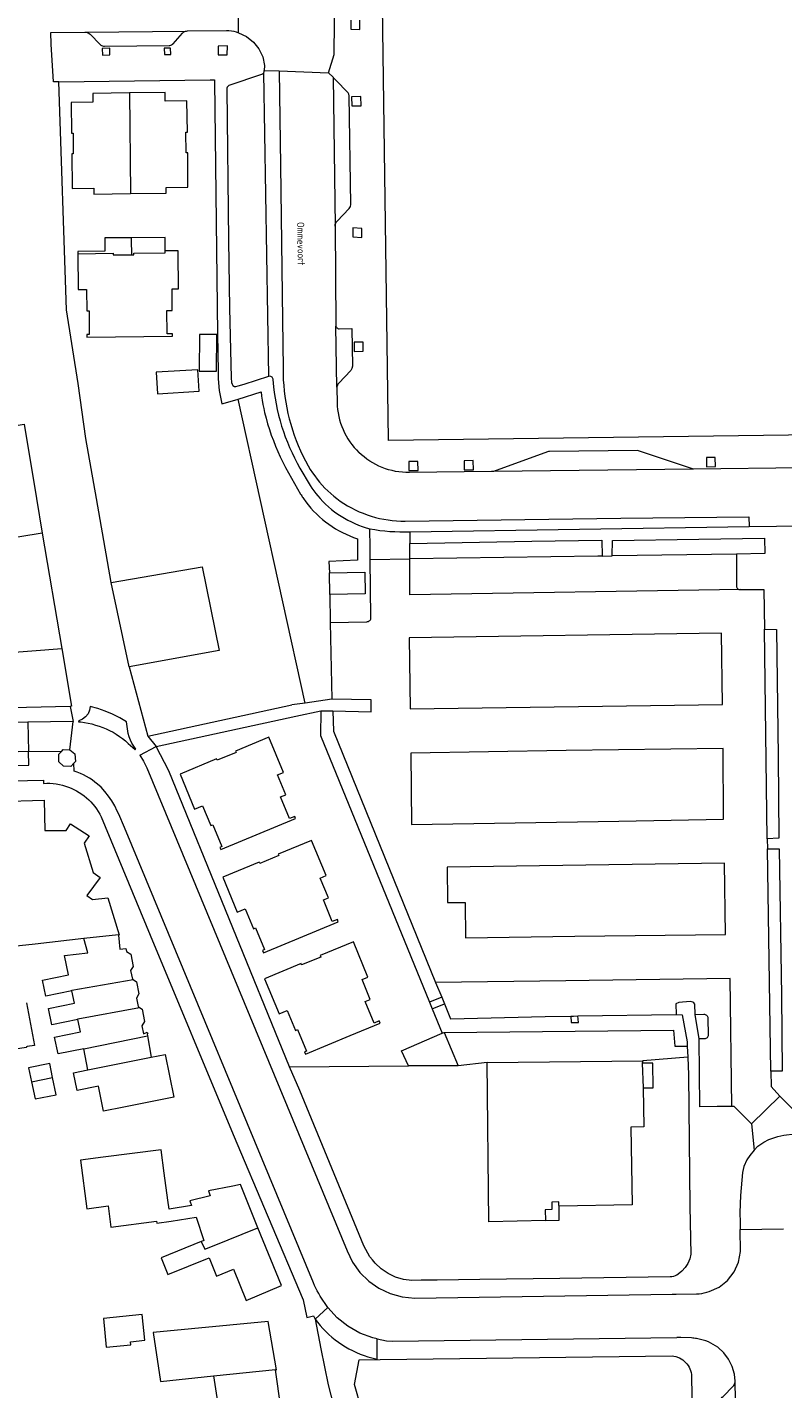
# Model space of a CAD drawing. Header units: metres. Extents: x 89888 to 94270, y 464165 to 468904.
# Tile 139 of 256: x 92200 to 92305, y 466626 to 466816. Entities that reach past the tile are written whole.
import ezdxf
from ezdxf.enums import TextEntityAlignment as Align

# ---------------------------------------------------------------- set-up
doc = ezdxf.new("R2010")
doc.units = ezdxf.units.M
for name, color, linetype, lineweight in [('B_BEBOUWINGSGRENS_0', 251, 'CONTINUOUS', 13), ('B_LUIFEL_1', 251, 'CONTINUOUS', 13), ('B_TUSSENMUUR_0', 251, 'CONTINUOUS', 13), ('T_CULTUURGRENS_0', 251, 'CONTINUOUS', 13), ('T_HEK_LIJN_0', 251, 'CONTINUOUS', 13), ('T_MUUR_30CM_LIJN_0', 251, 'CONTINUOUS', 13), ('V_WEGGRENS_0', 251, 'CONTINUOUS', 13), ('Z_STRAATNAAM_1', 251, 'CONTINUOUS', 13)]:
    doc.layers.add(name, color=color, linetype=linetype, lineweight=lineweight)
doc.styles.get("Standard").update_dxf_attribs({"font": 'isocp.shx'})

msp = doc.modelspace()

# ---------------------------------------------------------------- linework, layer by layer
at = {"layer": 'B_BEBOUWINGSGRENS_0'}
for p, q in [((92241.7, 466736.65), (92241.65, 466739.68)), ((92213.78, 466726.6), (92211.3, 466738.3)), ((92220.87, 466711.67), (92222.89, 466706.8)), ((92226.81, 466697.32), (92228.83, 466692.45)), ((92216.34, 466675.25), (92216.87, 466672.27)), ((92257.36, 466675.61), (92257.61, 466675.72)), ((92257.61, 466675.72), (92259.55, 466671.06)), ((92208.05, 466670.52), (92207.46, 466673.45)), ((92263.61, 466671.53), (92285.26, 466671.77)), ((92285.26, 466671.77), (92285.2, 466671.45)), ((92285.2, 466671.45), (92285.3, 466668)), ((92259.55, 466671.06), (92252.64, 466671.05)), ((92210.2, 466635.93), (92210.61, 466631.92))]:
    msp.add_line(p, q, dxfattribs=at)
for points in [[(92249.86, 466758.05), (92249.86, 466758.14), (92249.06, 466818.5)], [(92213.83, 466806.42), (92208.73, 466806.34), (92208.72, 466805.16), (92205.71, 466805.11), (92205.77, 466800.83), (92205.98, 466800.83), (92206.01, 466797.97), (92205.8, 466797.97), (92205.84, 466793.13), (92208.86, 466793.16), (92208.87, 466792.36), (92213.99, 466792.43)], [(92213.99, 466792.43), (92218.94, 466792.5), (92218.93, 466793.28), (92221.95, 466793.32), (92221.93, 466798.11), (92221.72, 466798.11), (92221.69, 466800.97), (92221.9, 466800.97), (92221.8, 466805.35), (92218.81, 466805.3), (92218.78, 466806.5), (92213.83, 466806.42)], [(92214.07, 466786.28), (92210.38, 466786.25), (92210.39, 466784.4), (92206.63, 466784.38), (92206.63, 466784.04)], [(92218.8, 466784.46), (92218.78, 466786.31), (92214.07, 466786.28)], [(92206.63, 466784.04), (92206.68, 466779.09), (92207.86, 466779.09), (92207.88, 466776.09), (92208.2, 466776.1), (92208.22, 466772.83), (92207.91, 466772.82), (92207.91, 466772.47), (92219.83, 466772.57), (92219.82, 466772.92), (92219.07, 466772.92), (92219.05, 466776.17), (92219.79, 466776.17), (92219.76, 466779.17), (92220.65, 466779.18), (92220.6, 466784.23), (92220.6, 466784.47), (92218.8, 466784.46)], [(92223.55, 466767.73), (92225.95, 466767.72), (92225.99, 466772.8), (92223.59, 466772.82), (92223.55, 466767.73)], [(92217.56, 466767.58), (92217.74, 466764.58), (92223.53, 466764.92), (92223.35, 466767.92), (92217.56, 466767.58)], [(92201.67, 466745.18), (92185.81, 466742.58), (92184.59, 466750), (92184.28, 466751.9), (92193.13, 466753.35), (92192.41, 466757.73), (92187.88, 466756.99), (92187.43, 466759.72), (92192.27, 466760.51), (92192.48, 466759.25), (92199.18, 466760.35)], [(92199.18, 466760.35), (92200.88, 466750), (92201.67, 466745.18)], [(92360.16, 466759.74), (92336.83, 466759.43), (92336.83, 466759.21), (92249.86, 466758.05)], [(92211.3, 466738.3), (92223.97, 466740.49), (92226.33, 466728.85), (92213.78, 466726.6)], [(92241.65, 466739.68), (92246.6, 466739.75), (92246.64, 466736.72), (92241.7, 466736.65)], [(92222.89, 466706.8), (92224, 466707.26), (92225.14, 466704.49), (92225.44, 466704.61), (92226.69, 466701.59), (92226.4, 466701.47), (92226.54, 466701.15), (92236.95, 466705.46), (92236.82, 466705.78), (92236.12, 466705.49), (92234.87, 466708.49), (92235.57, 466708.78), (92234.43, 466711.55), (92235.26, 466711.89), (92233.23, 466716.79), (92228.6, 466714.87), (92228.68, 466714.67), (92226.03, 466713.58), (92225.95, 466713.77), (92220.87, 466711.67)], [(92195.47, 466707.85), (92201.96, 466708.01), (92202.06, 466703.79), (92205.01, 466703.82), (92205.61, 466704.74), (92208.2, 466703.06), (92207.55, 466702.06), (92208.78, 466697.98), (92209.75, 466697.27), (92207.9, 466694.77), (92208.67, 466694.2), (92210.82, 466694.43), (92212.4, 466689.29), (92212.31, 466689.27)], [(92228.83, 466692.45), (92229.94, 466692.91), (92231.09, 466690.14), (92231.38, 466690.26), (92232.63, 466687.24), (92232.35, 466687.12), (92232.48, 466686.8), (92242.89, 466691.11), (92242.76, 466691.43), (92242.06, 466691.14), (92240.81, 466694.15), (92241.51, 466694.44), (92240.37, 466697.2), (92241.2, 466697.54), (92239.18, 466702.44), (92234.54, 466700.52), (92234.62, 466700.33), (92231.98, 466699.23), (92231.89, 466699.43), (92226.81, 466697.32)], [(92207.49, 466688.77), (92200.69, 466688.02), (92194.08, 466687.3), (92193.46, 466693.21), (92196.14, 466693.49), (92195.71, 466697.5)], [(92205.83, 466681.5), (92202.21, 466680.77), (92201.75, 466682.99), (92205.36, 466683.72), (92204.81, 466686.4), (92208.04, 466686.77), (92207.49, 466688.77)], [(92212.31, 466689.27), (92212.49, 466687.3), (92213.34, 466687.4), (92213.43, 466686.99), (92214, 466686.6), (92214.35, 466684.89), (92213.99, 466684.32), (92214.24, 466683.15), (92214.36, 466683.07)], [(92248.58, 466677.32), (92247.88, 466677.03), (92246.63, 466680.03), (92247.34, 466680.32), (92246.19, 466683.08), (92247.02, 466683.43), (92244.99, 466688.32), (92240.36, 466686.4), (92240.44, 466686.21), (92237.79, 466685.11), (92237.71, 466685.31), (92232.6, 466683.19), (92234.65, 466678.31), (92235.76, 466678.77), (92236.93, 466676.01), (92237.21, 466676.12), (92238.45, 466673.12), (92238.2, 466673.02), (92238.33, 466672.7), (92244.55, 466675.29), (92248.71, 466676.99), (92248.58, 466677.32)], [(92214.36, 466683.07), (92214.8, 466682.76), (92215.15, 466681.07), (92214.79, 466680.48), (92215.02, 466679.33), (92215.22, 466679.2)], [(92206.66, 466677.51), (92203.05, 466676.77), (92202.57, 466679.04), (92206.19, 466679.78), (92205.83, 466681.5)], [(92199.51, 466679.82), (92200.61, 466673.91), (92199.58, 466673.75), (92199.46, 466673.73), (92199.48, 466673.63), (92198.84, 466673.52), (92192.04, 466672.39), (92190.85, 466678.46)], [(92215.22, 466679.2), (92215.59, 466678.94), (92215.92, 466677.26), (92215.57, 466676.65), (92215.78, 466675.51), (92216.28, 466675.76), (92216.38, 466675.58), (92216.28, 466675.53), (92216.34, 466675.25)], [(92207.46, 466673.45), (92203.89, 466672.72), (92203.4, 466675.07), (92207.02, 466675.8), (92206.66, 466677.51)], [(92252.64, 466671.05), (92251.68, 466673.17), (92257.36, 466675.61)], [(92203.14, 466669.43), (92202.74, 466671.38), (92199.8, 466670.78), (92200.2, 466668.83)], [(92216.87, 466672.27), (92218.82, 466672.63), (92220.01, 466666.73), (92213.06, 466665.33), (92210.2, 466664.75), (92209.51, 466668.24), (92206.55, 466667.65), (92206.06, 466670.12), (92208.05, 466670.52)], [(92271.73, 466649.56), (92263.83, 466649.39), (92263.61, 466671.53)], [(92200.2, 466668.83), (92200.69, 466666.46), (92203.62, 466667.06), (92203.14, 466669.43)], [(92285.3, 466668), (92285.41, 466662.59), (92283.62, 466662.56), (92283.79, 466651.72), (92273.62, 466651.57)], [(92231.71, 466648.54), (92229.27, 466654.56), (92228.21, 466654.34), (92224.81, 466653.66), (92225.06, 466652.98), (92222.25, 466652.3), (92222.45, 466651.65), (92219.37, 466651.11), (92219.17, 466652.4), (92218.67, 466656.16), (92218.24, 466659.38), (92214.2, 466658.86), (92210.17, 466658.35), (92207.01, 466657.94), (92207.91, 466651.2), (92210.87, 466651.59), (92211.26, 466648.64), (92217.6, 466649.48), (92217.65, 466649.16), (92219.62, 466649.47), (92223.09, 466650.01)], [(92273.62, 466651.57), (92273.57, 466651.62), (92273.56, 466652.13), (92272.59, 466652.11), (92272.61, 466651.08), (92271.7, 466651.06), (92271.73, 466649.56)], [(92223.09, 466650.01), (92224.18, 466646.75), (92224.08, 466646.72), (92223.83, 466646.62)], [(92223.83, 466646.62), (92218.24, 466644.35), (92219.18, 466642.02), (92224.92, 466644.35), (92225.94, 466641.83), (92228.33, 466642.8), (92230.09, 466638.42), (92234.98, 466640.49), (92231.71, 466648.54)], [(92210.61, 466631.92), (92214.04, 466632.26), (92213.99, 466632.69), (92215.98, 466632.89), (92215.61, 466636.48), (92210.2, 466635.93)], [(92234.14, 466628.76), (92234.27, 466628.78), (92233.13, 466635.51), (92217.15, 466633.95), (92218.13, 466627.16), (92225.52, 466627.93)], [(92225.52, 466627.93), (92226.51, 466621.61), (92227.33, 466616.4), (92235.82, 466617.19), (92235.05, 466622.51), (92234.33, 466627.48), (92234.14, 466628.76)]]:
    msp.add_lwpolyline(points, dxfattribs=at)
at = {"layer": 'B_LUIFEL_1'}
for points in [[(92285.3, 466668), (92286.7, 466668.03), (92286.65, 466671.46), (92285.2, 466671.45)], [(92271.73, 466649.56), (92273.62, 466649.59), (92273.62, 466651.57)]]:
    msp.add_lwpolyline(points, dxfattribs=at)
at = {"layer": 'B_TUSSENMUUR_0'}
for p, q in [((92213.83, 466806.42), (92213.99, 466792.43)), ((92207.46, 466673.45), (92216.34, 466675.25)), ((92200.2, 466668.83), (92203.14, 466669.43))]:
    msp.add_line(p, q, dxfattribs=at)
for points in [[(92214.07, 466786.28), (92214.07, 466786.01), (92214.1, 466783.9)], [(92206.63, 466784.04), (92211.58, 466784.12), (92211.58, 466783.89), (92214.1, 466783.9)], [(92214.1, 466783.9), (92214.45, 466783.9), (92214.45, 466784.13), (92218.8, 466784.2), (92218.8, 466784.46)], [(92212.31, 466689.27), (92212.3, 466689.3), (92207.49, 466688.77)], [(92205.83, 466681.5), (92205.81, 466681.61), (92214.36, 466683.07)], [(92206.66, 466677.51), (92206.64, 466677.61), (92215.22, 466679.2)], [(92208.05, 466670.52), (92216.87, 466672.26), (92216.87, 466672.27)], [(92223.83, 466646.62), (92224.3, 466645.57), (92225.37, 466645.97), (92231.71, 466648.54)], [(92225.52, 466627.93), (92234.13, 466628.83), (92234.14, 466628.76)]]:
    msp.add_lwpolyline(points, dxfattribs=at)
at = {"layer": 'T_CULTUURGRENS_0'}
for p, q in [((92252.86, 466741.59), (92252.86, 466743.75)), ((92298.32, 466742.28), (92280.98, 466742.02)), ((92302.18, 466731.84), (92303.85, 466731.78)), ((92302.59, 466702.67), (92302.18, 466731.84)), ((92240.44, 466720.44), (92242.13, 466720.46)), ((92303.1, 466670.32), (92302.61, 466701.24)), ((92256.44, 466682.67), (92257.28, 466680.62)), ((92257.28, 466680.62), (92255.58, 466679.95)), ((92255.96, 466679.02), (92257.65, 466679.69)), ((92276.23, 466678.01), (92289.91, 466678.22))]:
    msp.add_line(p, q, dxfattribs=at)
for points in [[(92252.86, 466743.75), (92269.81, 466744.05), (92279.55, 466744.21), (92279.61, 466742)], [(92280.98, 466742.02), (92281.04, 466744.16), (92293.04, 466744.35), (92302.2, 466744.47)], [(92302.2, 466744.47), (92302.24, 466742.36), (92298.32, 466742.28)], [(92279.61, 466742), (92278.99, 466741.99), (92252.86, 466741.59)], [(92303.85, 466731.78), (92304.1, 466714.1), (92304.21, 466702.73), (92302.59, 466702.67)], [(92242.13, 466720.46), (92242.22, 466717.61), (92256.44, 466682.67)], [(92302.61, 466701.24), (92304.26, 466701.27), (92304.55, 466680.87), (92304.68, 466670.33), (92303.1, 466670.32)], [(92257.65, 466679.69), (92258.5, 466677.6), (92271.67, 466677.95), (92275.24, 466678)], [(92275.24, 466678), (92275.31, 466677.08), (92276.31, 466677.11), (92276.23, 466678.01)], [(92289.91, 466678.22), (92290.73, 466678.16), (92291.43, 466674.41), (92291.45, 466673.83)], [(92257.61, 466675.72), (92289.52, 466676.02), (92289.71, 466673.83), (92291.45, 466673.83)]]:
    msp.add_lwpolyline(points, dxfattribs=at)
at = {"layer": 'T_HEK_LIJN_0'}
msp.add_line((92236.1, 466670.95), (92252.64, 466671.05), dxfattribs=at)
at = {"layer": 'T_MUUR_30CM_LIJN_0'}
for p, q in [((92236.99, 466719.72), (92240.44, 466720.44)), ((92240.44, 466720.44), (92240.4, 466717.01)), ((92240.4, 466717.01), (92255.58, 466679.95)), ((92255.58, 466679.95), (92255.96, 466679.02)), ((92255.96, 466679.02), (92257.36, 466675.61))]:
    msp.add_line(p, q, dxfattribs=at)
at = {"layer": 'V_WEGGRENS_0'}
for p, q in [((92229.02, 466814.81), (92229.01, 466823.13)), ((92202.87, 466814.82), (92207.62, 466814.88)), ((92207.62, 466814.88), (92221.78, 466815.04)), ((92233.24, 466767.04), (92232.53, 466809.24)), ((92232.58, 466809.56), (92234.65, 466809.49)), ((92234.65, 466809.49), (92241.52, 466809.24)), ((92241.52, 466809.24), (92242.2, 466808.64)), ((92242.2, 466808.64), (92242.44, 466787.9)), ((92246.01, 466805.92), (92244.75, 466805.88)), ((92246.17, 466787.58), (92244.91, 466787.65)), ((92242.69, 466765.51), (92242.57, 466773.99)), ((92245.08, 466771.74), (92245.09, 466770.47)), ((92238.29, 466721.55), (92228.97, 466763.84)), ((92292.32, 466754.08), (92264.49, 466753.75)), ((92307.58, 466754.28), (92292.32, 466754.08)), ((92252.86, 466745.37), (92300.05, 466746.09)), ((92252.86, 466745.37), (92252.86, 466743.75)), ((92300.05, 466746.09), (92307.67, 466746.21)), ((92201.67, 466745.18), (92204.41, 466729.14)), ((92247.34, 466741.51), (92252.86, 466741.59)), ((92279.61, 466742), (92280.98, 466742.02)), ((92241.7, 466736.65), (92241.75, 466732.73)), ((92241.75, 466732.73), (92242.01, 466722.09)), ((92173.16, 466726.73), (92204.41, 466729.14)), ((92213.78, 466726.6), (92216.38, 466716.93)), ((92205.56, 466721.08), (92191.18, 466720.72)), ((92205.56, 466721.08), (92206.01, 466718.98)), ((92216.38, 466716.93), (92236.41, 466721.29)), ((92238.29, 466721.55), (92236.41, 466721.29)), ((92242.01, 466722.09), (92238.29, 466721.55)), ((92206.01, 466718.98), (92199.69, 466718.87)), ((92199.69, 466718.87), (92199.8, 466714.79)), ((92205.52, 466715.04), (92206.01, 466718.98)), ((92217.56, 466715.51), (92236.99, 466719.72)), ((92216.38, 466716.93), (92217.56, 466715.51)), ((92205.52, 466715.04), (92206.25, 466714.49)), ((92215.27, 466714.29), (92217.56, 466715.51)), ((92199.8, 466714.79), (92161.65, 466713.89)), ((92199.8, 466714.79), (92204.42, 466714.87)), ((92302.59, 466702.67), (92302.61, 466701.24)), ((92257.28, 466680.62), (92257.65, 466679.69)), ((92293.09, 466674.83), (92292.55, 466678.23)), ((92291.45, 466673.83), (92291.51, 466672.3)), ((92263.61, 466671.53), (92259.55, 466671.06)), ((92291.51, 466672.3), (92285.26, 466671.77)), ((92304.32, 466666.86), (92300.38, 466663.02)), ((92304.32, 466666.86), (92309.38, 466661.84)), ((92300.38, 466663.02), (92300.76, 466659.35)), ((92298.83, 466648.3), (92304.83, 466648.39)), ((92241.43, 466637.45), (92239.66, 466635.85)), ((92248.31, 466630.28), (92248.32, 466633.09)), ((92298.62, 466593.28), (92298.12, 466627.22))]:
    msp.add_line(p, q, dxfattribs=at)
for points in [[(92241.52, 466809.24), (92242.33, 466811.76), (92242.39, 466820.76)], [(92244.64, 466816.53), (92244.64, 466815.3), (92245.89, 466815.27), (92245.89, 466816.54)], [(92203.98, 466807.97), (92203.24, 466807.96), (92202.94, 466813.21), (92202.87, 466814.82)], [(92207.62, 466814.88), (92207.78, 466814.87), (92207.93, 466814.83), (92208.08, 466814.77), (92208.22, 466814.68), (92208.34, 466814.58), (92209.74, 466813.16), (92209.85, 466813.09), (92209.96, 466813.02), (92210.08, 466812.97), (92210.21, 466812.94), (92210.34, 466812.93), (92219.34, 466813.01), (92219.47, 466813.02), (92219.59, 466813.06), (92219.7, 466813.12), (92219.8, 466813.19), (92219.89, 466813.28), (92221.21, 466814.72), (92221.29, 466814.82), (92221.4, 466814.91), (92221.52, 466814.97), (92221.64, 466815.02), (92221.78, 466815.04)], [(92221.78, 466815.04), (92221.89, 466815.05), (92227.33, 466815.12), (92227.67, 466815.1), (92228.02, 466815.06), (92228.35, 466815), (92228.69, 466814.91), (92229.02, 466814.81)], [(92229.02, 466814.81), (92230.12, 466814.28), (92231.07, 466813.51), (92231.83, 466812.56), (92232.37, 466811.46), (92232.64, 466810.26), (92232.58, 466809.56)], [(92210.05, 466812.6), (92210.06, 466811.69), (92211.09, 466811.74), (92211.08, 466812.65), (92210.05, 466812.6)], [(92218.7, 466811.77), (92219.57, 466811.77), (92219.56, 466812.67), (92218.68, 466812.67), (92218.7, 466811.77)], [(92226.19, 466811.71), (92227.44, 466811.71), (92227.45, 466812.96), (92226.19, 466812.95), (92226.19, 466811.71)], [(92203.98, 466807.97), (92225.08, 466808.25), (92225.65, 466808.26), (92225.66, 466808.06)], [(92206.67, 466766), (92205.09, 466776.26), (92203.98, 466807.97)], [(92225.66, 466808.06), (92226.03, 466776.78), (92226.09, 466772.9), (92226.17, 466767.61), (92226.18, 466766.64), (92226.32, 466765.01), (92226.7, 466763.18), (92227.18, 466763.29), (92228.97, 466763.84)], [(92227.72, 466807.5), (92232.27, 466809.05), (92232.34, 466809.07), (92232.39, 466809.1), (92232.45, 466809.14), (92232.49, 466809.19), (92232.53, 466809.24)], [(92232.53, 466809.24), (92232.55, 466809.29), (92232.57, 466809.34), (92232.58, 466809.39), (92232.58, 466809.44), (92232.58, 466809.49), (92232.58, 466809.56)], [(92234.65, 466809.49), (92234.84, 466796.35), (92235.12, 466774.84), (92235.21, 466768.11), (92235.21, 466767.32), (92235.24, 466766.53), (92235.29, 466765.74), (92235.36, 466764.96), (92235.46, 466764.18), (92235.57, 466763.4), (92235.71, 466762.62), (92235.88, 466761.85), (92236.06, 466761.09), (92236.27, 466760.33), (92236.5, 466759.57), (92236.75, 466758.83), (92237.02, 466758.09), (92237.32, 466757.36), (92237.63, 466756.63), (92237.97, 466755.92), (92238.32, 466755.22), (92238.7, 466754.53), (92238.99, 466754.05), (92239.29, 466753.59), (92239.61, 466753.14), (92239.94, 466752.7), (92240.29, 466752.27), (92240.66, 466751.86), (92241.04, 466751.46), (92241.43, 466751.07), (92241.84, 466750.7), (92242.26, 466750.34), (92242.69, 466750), (92243.17, 466749.65), (92243.67, 466749.31), (92244.18, 466749), (92244.71, 466748.7), (92245.24, 466748.43), (92245.78, 466748.17), (92246.34, 466747.94), (92246.9, 466747.73), (92247.47, 466747.54), (92248.05, 466747.38), (92248.63, 466747.23), (92249.22, 466747.11), (92249.81, 466747.02), (92250.4, 466746.94), (92251, 466746.89), (92251.6, 466746.87), (92252.2, 466746.86), (92282.21, 466747.27), (92300, 466747.47), (92300.05, 466746.09)], [(92242.44, 466787.9), (92242.47, 466788.14), (92242.54, 466788.37), (92242.62, 466788.49), (92242.73, 466788.6), (92244.41, 466790.35), (92244.58, 466790.61), (92244.63, 466790.9), (92244.42, 466806.04), (92244.37, 466806.26), (92244.25, 466806.44), (92242.49, 466808.26), (92242.41, 466808.32), (92242.34, 466808.38), (92242.28, 466808.46), (92242.24, 466808.55), (92242.2, 466808.64)], [(92227.72, 466807.5), (92227.6, 466807.43), (92227.51, 466807.33), (92227.43, 466807.21), (92227.39, 466807.07), (92227.38, 466806.93), (92227.62, 466785.91), (92227.75, 466776.47), (92227.97, 466766.77), (92228.02, 466766.12), (92228.12, 466765.9), (92228.23, 466765.71), (92228.46, 466765.59), (92228.65, 466765.59), (92228.98, 466765.67), (92229.8, 466765.93), (92233.24, 466767.04)], [(92244.75, 466805.88), (92244.77, 466804.62), (92246.06, 466804.64), (92246.01, 466805.92)], [(92242.44, 466787.9), (92242.56, 466774.11), (92242.57, 466773.99)], [(92244.91, 466787.65), (92244.92, 466786.4), (92246.17, 466786.31), (92246.17, 466787.58)], [(92242.57, 466773.99), (92242.59, 466773.9), (92242.63, 466773.82), (92242.69, 466773.74), (92242.76, 466773.68), (92242.84, 466773.64), (92242.93, 466773.62), (92243.03, 466773.61), (92244.79, 466773.65), (92244.85, 466768.43), (92244.79, 466768.11), (92244.62, 466767.82), (92242.95, 466766.06), (92242.84, 466765.92), (92242.76, 466765.76), (92242.7, 466765.56), (92242.69, 466765.51)], [(92245.09, 466770.47), (92246.36, 466770.48), (92246.34, 466771.75), (92245.08, 466771.74)], [(92233.24, 466767.04), (92233.34, 466767.05), (92233.44, 466767.03), (92233.54, 466766.98), (92233.62, 466766.93), (92233.69, 466766.85), (92233.75, 466766.76), (92233.78, 466766.66), (92233.8, 466766.56), (92233.87, 466765.52), (92233.97, 466764.73), (92234.09, 466763.94), (92234.23, 466763.16), (92234.39, 466762.38), (92234.58, 466761.6), (92234.78, 466760.83), (92235.01, 466760.07), (92235.26, 466759.31), (92235.52, 466758.56), (92235.81, 466757.82), (92236.12, 466757.08), (92236.45, 466756.36), (92236.8, 466755.64), (92237.17, 466754.93), (92237.55, 466754.24), (92238.96, 466751.83), (92239.22, 466751.44), (92239.49, 466751.07), (92239.77, 466750.7), (92240.06, 466750.35), (92240.36, 466750), (92240.74, 466749.6), (92241.13, 466749.22), (92241.53, 466748.85), (92241.95, 466748.49), (92242.38, 466748.16), (92242.82, 466747.84), (92243.28, 466747.54), (92243.75, 466747.25), (92244.23, 466746.98), (92244.72, 466746.74), (92245.21, 466746.51), (92245.72, 466746.3), (92246.23, 466746.11), (92246.75, 466745.94), (92247.28, 466745.79)], [(92211.3, 466738.3), (92209.24, 466750), (92207.77, 466758.37), (92206.67, 466766)], [(92228.97, 466763.84), (92232.15, 466764.82), (92232.22, 466764.24), (92232.31, 466763.67), (92232.41, 466763.1), (92232.51, 466762.54), (92232.63, 466761.97), (92232.84, 466761.18), (92233.06, 466760.39), (92233.31, 466759.6), (92233.57, 466758.83), (92233.86, 466758.06), (92234.16, 466757.29), (92234.48, 466756.54), (92234.82, 466755.79), (92235.17, 466755.05), (92235.54, 466754.32), (92237.65, 466750.61), (92237.73, 466750.49), (92237.8, 466750.36), (92237.88, 466750.24), (92237.96, 466750.12), (92238.05, 466750), (92238.37, 466749.54), (92238.72, 466749.1), (92239.08, 466748.67), (92239.45, 466748.26), (92239.85, 466747.86), (92240.26, 466747.47), (92240.68, 466747.1), (92241.12, 466746.75), (92241.57, 466746.42), (92242.03, 466746.1), (92242.5, 466745.8), (92242.99, 466745.52), (92243.49, 466745.26), (92243.99, 466745.02), (92244.51, 466744.8), (92245.03, 466744.59), (92245.56, 466744.41), (92245.56, 466741.41), (92241.58, 466741.25), (92241.65, 466739.68)], [(92242.69, 466765.51), (92242.69, 466765.36), (92242.73, 466763.35), (92242.75, 466762.87), (92242.8, 466762.39), (92242.86, 466761.9), (92242.96, 466761.43), (92243.07, 466760.96), (92243.21, 466760.49), (92243.37, 466760.03), (92243.55, 466759.59), (92243.76, 466759.15), (92243.98, 466758.72), (92244.23, 466758.3), (92244.5, 466757.89), (92244.78, 466757.5), (92245.09, 466757.12), (92245.41, 466756.76), (92245.75, 466756.42)], [(92292.32, 466754.08), (92284.51, 466756.67), (92272.26, 466756.53), (92272.14, 466756.54), (92272.02, 466756.5), (92264.49, 466753.75)], [(92264.49, 466753.75), (92264.2, 466753.75), (92252.78, 466753.62), (92252.29, 466753.62), (92251.81, 466753.65), (92251.33, 466753.71), (92250.85, 466753.78), (92250.37, 466753.88), (92249.9, 466754.01), (92249.44, 466754.15), (92248.99, 466754.32), (92248.54, 466754.51), (92248.1, 466754.72), (92247.68, 466754.96), (92247.26, 466755.21), (92246.86, 466755.48), (92246.48, 466755.78), (92246.1, 466756.09), (92245.75, 466756.42)], [(92252.73, 466753.88), (92253.99, 466753.9), (92253.97, 466755.17), (92252.71, 466755.16), (92252.73, 466753.88)], [(92260.43, 466753.98), (92261.69, 466753.99), (92261.66, 466755.27), (92260.4, 466755.25), (92260.43, 466753.98)], [(92294.13, 466754.43), (92295.38, 466754.46), (92295.35, 466755.72), (92294.12, 466755.71), (92294.13, 466754.43)], [(92247.28, 466745.79), (92247.97, 466745.67), (92248.66, 466745.57), (92249.36, 466745.49), (92250.06, 466745.43), (92250.76, 466745.39), (92251.46, 466745.36), (92252.16, 466745.36), (92252.86, 466745.37)], [(92247.34, 466741.51), (92247.32, 466743.17), (92247.28, 466745.79)], [(92241.75, 466732.73), (92246.86, 466732.86), (92246.97, 466732.87), (92247.09, 466732.91), (92247.19, 466732.96), (92247.28, 466733.04), (92247.35, 466733.13), (92247.4, 466733.23), (92247.43, 466733.35), (92247.44, 466733.46), (92247.34, 466741.51)], [(92298.82, 466737.32), (92252.86, 466736.62), (92252.86, 466741.59)], [(92298.32, 466742.28), (92298.31, 466737.83), (92298.32, 466737.73), (92298.35, 466737.63), (92298.39, 466737.54), (92298.46, 466737.47), (92298.53, 466737.41), (92298.62, 466737.36), (92298.72, 466737.33), (92298.82, 466737.32)], [(92298.82, 466737.32), (92302.11, 466737.35), (92302.18, 466731.84)], [(92296.36, 466721.36), (92296.2, 466731.25), (92252.76, 466730.64), (92252.9, 466720.73), (92296.36, 466721.36)], [(92204.41, 466729.14), (92205.78, 466721.09), (92205.56, 466721.08)], [(92214.62, 466715.06), (92214.72, 466715.14), (92214.42, 466715.53), (92214.17, 466715.94), (92213.96, 466716.38), (92213.79, 466716.84), (92213.67, 466717.31), (92213.43, 466718.92), (92212.47, 466719.48), (92211.49, 466719.99), (92210.46, 466720.42), (92209.42, 466720.79), (92208.35, 466721.08), (92208.28, 466720.54), (92208.07, 466720.04), (92207.73, 466719.61), (92207.29, 466719.29), (92206.78, 466719.09), (92206.76, 466718.95)], [(92242.13, 466720.46), (92247.46, 466720.34), (92247.46, 466721.97), (92242.01, 466722.09)], [(92199.69, 466718.87), (92187.11, 466718.58), (92161.58, 466718)], [(92206.76, 466718.95), (92207.06, 466718.91), (92207.58, 466718.84), (92208.1, 466718.75), (92208.61, 466718.63), (92209.12, 466718.49), (92209.62, 466718.33), (92210.11, 466718.15), (92210.6, 466717.94), (92211.07, 466717.72), (92211.54, 466717.47), (92211.99, 466717.2), (92212.43, 466716.91), (92212.86, 466716.61), (92213.27, 466716.28), (92213.67, 466715.93), (92214.62, 466715.06)], [(92204.42, 466714.87), (92204.62, 466715.08), (92205.52, 466715.04)], [(92236.1, 466670.95), (92219.3, 466712.11), (92217.56, 466715.51)], [(92296.51, 466705.37), (92296.46, 466715.23), (92274.62, 466714.92), (92252.97, 466714.59), (92253.1, 466704.65), (92281.93, 466705.1), (92296.51, 466705.37)], [(92161.7, 466711.99), (92199.81, 466712.89), (92199.8, 466714.79)], [(92204.65, 466712.75), (92203.99, 466713.36), (92204.01, 466714.45), (92204.42, 466714.87)], [(92206.11, 466713.19), (92205.67, 466712.72), (92204.65, 466712.75)], [(92206.25, 466714.49), (92206.32, 466713.41), (92206.11, 466713.19)], [(92241.43, 466637.45), (92240.37, 466639.04), (92240.16, 466639.4), (92239.96, 466639.76), (92239.78, 466640.12), (92239.6, 466640.49), (92239.43, 466640.86), (92213.13, 466704.21), (92212.34, 466706.09), (92212.14, 466706.52), (92211.79, 466707.24), (92211.38, 466707.95), (92210.92, 466708.61), (92210.42, 466709.25), (92209.87, 466709.84), (92209.4, 466710.27), (92209.03, 466710.56), (92208.65, 466710.84), (92208.25, 466711.1), (92207.85, 466711.34), (92207.43, 466711.56), (92207, 466711.76), (92206.57, 466711.94), (92206.12, 466712.09), (92206.11, 466713.19)], [(92215.27, 466714.29), (92215.79, 466713.44), (92216.23, 466712.51), (92244.12, 466645.32), (92244.87, 466643.75), (92245.88, 466642.33), (92247.12, 466641.11), (92248.54, 466640.12), (92250.11, 466639.38), (92251.79, 466638.92), (92253.52, 466638.76), (92289.35, 466639.29), (92289.9, 466639.3)], [(92158.18, 466709.92), (92161.68, 466709.96), (92201.88, 466710.83), (92201.88, 466710.37), (92202.33, 466710.39), (92202.77, 466710.38), (92203.21, 466710.35), (92203.65, 466710.29), (92204.08, 466710.22), (92204.51, 466710.11), (92204.94, 466709.99)], [(92204.94, 466709.99), (92205.33, 466709.85), (92205.72, 466709.7), (92206.1, 466709.52), (92206.48, 466709.32), (92206.84, 466709.11), (92207.18, 466708.88), (92207.52, 466708.63), (92207.85, 466708.36), (92208.16, 466708.08), (92208.46, 466707.78), (92208.74, 466707.47), (92209, 466707.15), (92209.25, 466706.81), (92209.48, 466706.46), (92209.69, 466706.09), (92209.89, 466705.72), (92216.73, 466689.23), (92228.26, 466661.51), (92237.99, 466638.52), (92238.53, 466636.07), (92239.45, 466636.31), (92239.66, 466635.85)], [(92258.03, 466698.73), (92258.07, 466693.81), (92260.53, 466693.8), (92260.6, 466688.87), (92275.81, 466689.12), (92296.76, 466689.36), (92296.63, 466699.28), (92258.03, 466698.73)], [(92297.65, 466665.43), (92297.42, 466683.22), (92274.55, 466682.92), (92256.44, 466682.67)], [(92292.55, 466678.23), (92292.52, 466679.67), (92292.37, 466679.83), (92292.21, 466679.92), (92292.06, 466679.98), (92291.84, 466680), (92290.28, 466679.88), (92289.88, 466679.68), (92289.91, 466678.22)], [(92275.24, 466678), (92275.6, 466678), (92276.23, 466678.01)], [(92292.55, 466678.23), (92293.74, 466678.27), (92293.85, 466678.26), (92293.95, 466678.23), (92294.05, 466678.18), (92294.14, 466678.11), (92294.21, 466678.03), (92294.27, 466677.93), (92294.3, 466677.83), (92294.31, 466677.72), (92294.35, 466675.34), (92294.34, 466675.24), (92294.31, 466675.14), (92294.26, 466675.05), (92294.2, 466674.97), (92294.12, 466674.91), (92294.03, 466674.86), (92293.93, 466674.83), (92293.83, 466674.82), (92293.09, 466674.83)], [(92297.65, 466665.43), (92295.62, 466665.41), (92293.22, 466665.38), (92293.09, 466674.83)], [(92291.51, 466672.3), (92291.61, 466669.82), (92291.79, 466651.48)], [(92289.85, 466641.9), (92289.76, 466641.85), (92289.54, 466641.78), (92289.31, 466641.72), (92289.07, 466641.7), (92273.7, 466641.49), (92262.58, 466641.35), (92256.67, 466641.27), (92254.42, 466641.23), (92253.14, 466641.22), (92251.98, 466641.36), (92250.87, 466641.68), (92249.82, 466642.17), (92248.86, 466642.82), (92248.01, 466643.62), (92247.64, 466644.06), (92247.29, 466644.52), (92246.98, 466645), (92246.7, 466645.51), (92246.46, 466646.03), (92237.54, 466667.62), (92236.1, 466670.95)], [(92303.1, 466670.32), (92303.13, 466668.18), (92304.32, 466666.86)], [(92300.38, 466663.02), (92297.99, 466665.43), (92297.65, 466665.43)], [(92300.76, 466659.35), (92301.28, 466659.89), (92302.12, 466660.47), (92302.79, 466660.81), (92303.48, 466661.07), (92304.05, 466661.24), (92304.87, 466661.41), (92306.4, 466661.6), (92308.83, 466661.8), (92309.38, 466661.84)], [(92300.76, 466659.35), (92300.14, 466658.61), (92299.76, 466657.99), (92299.34, 466657.08), (92299.16, 466656.21), (92298.88, 466653.05), (92298.78, 466650.66), (92298.81, 466649.29), (92298.83, 466648.3)], [(92291.79, 466651.48), (92291.93, 466644.88), (92291.79, 466644.21), (92291.54, 466643.58), (92291.17, 466643), (92290.72, 466642.5), (92290.18, 466642.08), (92289.98, 466641.96), (92289.85, 466641.9)], [(92289.9, 466639.3), (92292.75, 466639.33), (92293.11, 466639.36), (92293.46, 466639.41), (92293.81, 466639.48), (92294.16, 466639.57), (92294.5, 466639.68), (92295.87, 466640.29), (92297.05, 466641.22), (92297.98, 466642.41), (92298.6, 466643.78), (92298.87, 466645.26), (92298.83, 466648.3)], [(92248.32, 466633.09), (92247.7, 466633.22), (92245.9, 466633.89), (92244.23, 466634.84), (92242.73, 466636.03), (92241.43, 466637.45)], [(92239.66, 466635.85), (92240.48, 466631.72), (92241.48, 466626.7), (92245.17, 466612.3)], [(92239.66, 466635.85), (92240.01, 466635.39), (92240.38, 466634.95), (92240.76, 466634.52), (92241.16, 466634.11), (92241.57, 466633.71), (92242.01, 466633.33), (92242.45, 466632.97), (92242.91, 466632.63), (92243.39, 466632.3), (92243.88, 466632), (92244.38, 466631.71), (92244.89, 466631.45), (92245.41, 466631.21), (92245.94, 466630.98), (92246.48, 466630.78), (92247.02, 466630.6), (92247.57, 466630.45), (92248.13, 466630.32), (92248.31, 466630.28)], [(92248.32, 466633.09), (92249.58, 466632.83), (92250.44, 466632.78), (92289.99, 466633.27)], [(92298.12, 466627.22), (92298.03, 466628.16), (92297.71, 466629.25), (92297.2, 466630.26), (92296.52, 466631.16), (92295.69, 466631.92), (92294.73, 466632.51), (92294.39, 466632.68), (92294.04, 466632.81), (92293.67, 466632.92), (92293.31, 466633.01), (92292.93, 466633.07), (92292.76, 466633.12), (92292.58, 466633.16), (92292.39, 466633.19), (92292.21, 466633.2), (92292.02, 466633.21), (92290.55, 466633.27), (92289.99, 466633.27)], [(92254.38, 466609.18), (92250.01, 466609.12), (92249.06, 466613), (92245.15, 466626.76), (92245.78, 466630.17), (92248.7, 466630.21)], [(92248.7, 466630.21), (92289.33, 466630.73), (92289.6, 466630.69), (92289.86, 466630.63), (92290.01, 466630.58)], [(92290.01, 466630.58), (92290.11, 466630.55), (92290.36, 466630.44), (92290.6, 466630.31), (92290.82, 466630.17), (92291.03, 466630), (92291.22, 466629.82), (92291.4, 466629.61), (92291.56, 466629.4), (92291.7, 466629.17), (92291.82, 466628.93), (92291.91, 466628.68), (92291.99, 466628.42), (92292.04, 466628.15), (92292.06, 466627.89), (92292.66, 466592.01), (92292.94, 466573.22), (92293.61, 466528.63), (92293.72, 466524.84)], [(92298.62, 466593.28), (92298.58, 466593.43), (92298.54, 466593.58), (92298.48, 466593.72), (92298.41, 466593.85), (92298.33, 466593.98), (92296.9, 466595.37), (92296.79, 466595.49), (92296.7, 466595.62), (92296.64, 466595.77), (92296.6, 466595.92), (92296.59, 466596.08), (92296.16, 466624.34), (92296.15, 466624.51), (92296.18, 466624.67), (92296.23, 466624.82), (92296.32, 466624.96), (92296.43, 466625.08), (92297.83, 466626.5), (92297.92, 466626.62), (92298, 466626.76), (92298.06, 466626.91), (92298.1, 466627.06), (92298.12, 466627.22)]]:
    msp.add_lwpolyline(points, dxfattribs=at)

# ---------------------------------------------------------------- texts
at = {"layer": 'Z_STRAATNAAM_1', "linetype": 'Continuous'}
msp.add_text('Ommevoort', height=1, rotation=-89, dxfattribs=at).set_placement((92237.7, 466785.45), align=Align.MIDDLE)

doc.saveas('drawing.dxf')
